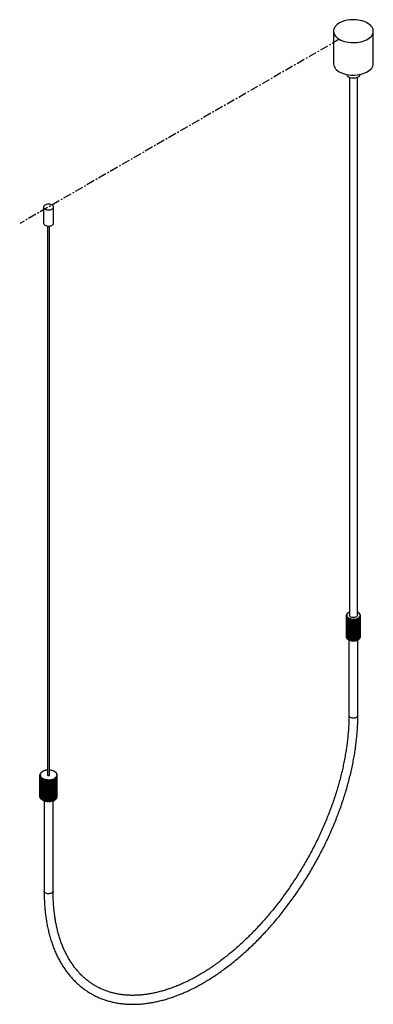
# Paper-space layout '_Isométrica' of a CAD drawing. Header units: millimetres. Extents: x -503 to 30, y -1420 to 66.
import ezdxf

# ---------------------------------------------------------------- set-up
doc = ezdxf.new("R2010")
doc.units = ezdxf.units.MM
doc.linetypes.add('CENTERX2', pattern=[20.32, 12.7, -2.54, 2.54, -2.54])

psp = doc.layouts.new('_Isométrica')

# ---------------------------------------------------------------- linework, layer by layer
at = {"color": 7, "linetype": 'Continuous', "lineweight": 25}
for p, q in [((-30, 49), (-30, 0)), ((30, 0), (30, 49)), ((-10, -16.3), (-10, -16.3)), ((-6, -20.9), (-6, -832.9)), ((6, -832.9), (6, -20.9)), ((10, -16.3), (10, -16.3)), ((-467.1, -216.5), (-467.1, -241)), ((-452.1, -241), (-452.1, -216.5)), ((-461.1, -245.2), (-461.1, -1073.9)), ((-458.1, -1073.9), (-458.1, -245.2)), ((-10.4, -831.9), (-10.5, -832.7)), ((-9.9, -831.9), (-10.4, -831.9)), ((-9.6, -830.4), (-10.1, -831.2)), ((-10.1, -831.2), (-9.6, -831.3)), ((-10.1, -831.9), (-10.1, -831.2)), ((-9.1, -830.5), (-9.6, -830.4)), ((-8.3, -829.1), (-9.1, -829.8)), ((-9.1, -829.8), (-8.7, -830)), ((-9.1, -830.5), (-9.1, -829.8)), ((-7.8, -829.3), (-8.3, -829.1)), ((-6.4, -828), (-7.5, -828.6)), ((-7.5, -828.6), (-7.2, -828.8)), ((-7.5, -829.1), (-7.5, -828.6)), ((-6, -828.3), (-6.4, -828)), ((6.9, -828.3), (6.5, -828.5)), ((8, -828.9), (6.9, -828.3)), ((7.6, -829.1), (8, -828.9)), ((8, -829.4), (8, -828.9)), ((8.7, -829.4), (8.2, -829.6)), ((9.4, -830.2), (8.7, -829.4)), ((9, -830.3), (9.4, -830.2)), ((9.4, -830.8), (9.4, -830.2)), ((9.9, -830.8), (9.4, -830.8)), ((9.8, -831.7), (10.3, -831.6)), ((10.3, -831.6), (9.9, -830.8)), ((10.5, -832.2), (9.9, -832.3)), ((10.3, -832.3), (10.3, -831.6)), ((10.5, -833.1), (10.5, -832.2)), ((-10.5, -832.7), (-10, -832.8)), ((-10.5, -865.4), (-10.5, -832.7)), ((-10, -833.3), (-10.5, -833.4)), ((-10.5, -833.4), (-10.3, -834.2)), ((-10.5, -866.1), (-10.5, -833.4)), ((-10.3, -834.2), (-9.7, -834.2)), ((-10.3, -866.9), (-10.3, -834.2)), ((-10, -832.9), (-10, -833.3)), ((-9.4, -834.8), (-9.9, -834.9)), ((-9.9, -834.9), (-9.3, -835.7)), ((-9.9, -867.5), (-9.9, -834.9)), ((-9.7, -834.2), (-9.7, -834.8)), ((-9.3, -835.7), (-8.9, -835.6)), ((-9.3, -868.3), (-9.3, -835.7)), ((-8.9, -835.6), (-8.9, -868.2)), ((-8.3, -836.1), (-8.8, -836.2)), ((-8.8, -836.2), (-7.8, -836.9)), ((-8.8, -868.9), (-8.8, -836.2)), ((-7.8, -836.9), (-7.4, -836.7)), ((-7.8, -869.6), (-7.8, -836.9)), ((-7.4, -836.7), (-7.4, -869.4)), ((-6.7, -837.2), (-7, -837.4)), ((-7, -837.4), (-5.8, -837.9)), ((-7, -870.1), (-7, -837.4)), ((-5.8, -837.9), (-5.5, -837.7)), ((-5.8, -870.6), (-5.8, -837.9)), ((-5.5, -837.7), (-5.5, -870.3)), ((-4.6, -838), (-4.9, -838.3)), ((-4.9, -838.3), (-3.5, -838.6)), ((-4.9, -870.9), (-4.9, -838.3)), ((-3.5, -838.6), (-3.3, -838.3)), ((-3.5, -871.3), (-3.5, -838.6)), ((-3.3, -838.3), (-3.3, -871)), ((-2.3, -838.5), (-2.4, -838.8)), ((-2.4, -838.8), (-0.9, -838.9)), ((-2.4, -871.5), (-2.4, -838.8)), ((-0.9, -838.9), (-0.8, -838.6)), ((-0.9, -871.6), (-0.9, -838.9)), ((-0.8, -838.6), (-0.8, -871.3)), ((0.2, -838.6), (0.2, -838.9)), ((0.2, -871.3), (0.2, -838.6)), ((0.2, -838.9), (1.7, -838.9)), ((0.2, -871.6), (0.2, -838.9)), ((1.7, -838.9), (1.7, -838.6)), ((1.7, -871.5), (1.7, -838.9)), ((2.7, -838.4), (2.9, -838.7)), ((2.7, -871.1), (2.7, -838.4)), ((2.9, -838.7), (4.3, -838.4)), ((2.9, -871.4), (2.9, -838.7)), ((4.3, -838.4), (4.1, -838.1)), ((4.3, -871.1), (4.3, -838.4)), ((5, -837.9), (5.3, -838.1)), ((5, -870.5), (5, -837.9)), ((5.3, -838.1), (6.5, -837.6)), ((5.3, -870.8), (5.3, -838.1)), ((6.5, -837.6), (6.2, -837.4)), ((6.5, -870.3), (6.5, -837.6)), ((7, -837), (7.4, -837.2)), ((7, -869.7), (7, -837)), ((7.4, -837.2), (8.4, -836.6)), ((7.4, -869.9), (7.4, -837.2)), ((8.4, -836.6), (8, -836.4)), ((8.4, -869.2), (8.4, -836.6)), ((8.5, -835.9), (9, -836)), ((8.5, -868.5), (8.5, -835.9)), ((9, -836), (9.7, -835.2)), ((9, -868.7), (9, -836)), ((9.7, -835.2), (9.2, -835.1)), ((9.6, -834.5), (10.1, -834.6)), ((9.6, -835.2), (9.6, -834.5)), ((9.7, -867.9), (9.7, -835.2)), ((10.4, -833.8), (9.9, -833.7)), ((10, -833.1), (10.5, -833.1)), ((10, -833.7), (10, -833.1)), ((10.1, -834.6), (10.4, -833.8)), ((10.1, -867.3), (10.1, -834.6)), ((10.4, -866.4), (10.4, -833.8)), ((10.5, -865.8), (10.5, -833.1)), ((-10.5, -865.4), (-10.5, -865.4)), ((-10.5, -866.1), (-10.3, -866.9)), ((-10.3, -866.9), (-9.9, -866.9)), ((-9.9, -867.5), (-9.3, -868.3)), ((-9.3, -868.3), (-8.9, -868.2)), ((-8.8, -868.9), (-7.8, -869.6)), ((-7.8, -869.6), (-7.4, -869.4)), ((-7, -870.1), (-5.8, -870.6)), ((-6.8, -870.2), (-6.8, -983.9)), ((-5.8, -870.6), (-5.5, -870.3)), ((-4.9, -870.9), (-3.5, -871.3)), ((-3.5, -871.3), (-3.3, -871)), ((-2.4, -871.5), (-0.9, -871.6)), ((-0.9, -871.6), (-0.8, -871.3)), ((0.2, -871.3), (0.2, -871.6)), ((0.2, -871.6), (1.7, -871.5)), ((2.7, -871.1), (2.9, -871.4)), ((2.9, -871.4), (4.3, -871.1)), ((5, -870.5), (5.3, -870.8)), ((5.3, -870.8), (6.5, -870.3)), ((6.7, -983.9), (6.7, -869.8)), ((7, -869.7), (7.4, -869.9)), ((7.4, -869.9), (8.4, -869.2)), ((8.5, -868.5), (9, -868.7)), ((9, -868.7), (9.7, -867.9)), ((9.7, -867.2), (10.1, -867.3)), ((10.1, -867.3), (10.4, -866.4)), ((10.4, -865.8), (10.5, -865.8)), ((-470.3, -1069.6), (-471.3, -1070.5)), ((-469.8, -1069.7), (-470.3, -1069.6)), ((-468.1, -1068.2), (-469.5, -1069)), ((-469.5, -1069), (-469.1, -1069.2)), ((-469.5, -1069.5), (-469.5, -1069)), ((-467.7, -1068.4), (-468.1, -1068.2)), ((-465.4, -1067.1), (-467.1, -1067.7)), ((-467.1, -1067.7), (-466.8, -1068)), ((-467.1, -1068.1), (-467.1, -1067.7)), ((-465.1, -1067.4), (-465.4, -1067.1)), ((-462.3, -1066.5), (-464.2, -1066.8)), ((-464.2, -1066.8), (-464.1, -1067.1)), ((-464.2, -1067.2), (-464.2, -1066.8)), ((-462.1, -1066.8), (-462.3, -1066.5)), ((-457.8, -1066.4), (-457.9, -1066.7)), ((-455.8, -1066.7), (-457.8, -1066.4)), ((-455.9, -1067), (-455.8, -1066.7)), ((-455.8, -1067), (-455.8, -1066.7)), ((-454.6, -1066.9), (-454.9, -1067.2)), ((-452.8, -1067.4), (-454.6, -1066.9)), ((-453.1, -1067.7), (-452.8, -1067.4)), ((-452.8, -1067.8), (-452.8, -1067.4)), ((-451.8, -1067.9), (-452.1, -1068.1)), ((-450.3, -1068.6), (-451.8, -1067.9)), ((-450.6, -1068.9), (-450.3, -1068.6)), ((-450.3, -1069.1), (-450.3, -1068.6)), ((-449.4, -1069.2), (-449.9, -1069.4)), ((-448.3, -1070.1), (-449.4, -1069.2)), ((-448.8, -1070.3), (-448.3, -1070.1)), ((-448.3, -1070.8), (-448.3, -1070.1)), ((-472.6, -1073.1), (-472.6, -1074.2)), ((-472, -1073.1), (-472.6, -1073.1)), ((-472.6, -1074.2), (-472.1, -1074.2)), ((-472.6, -1106.7), (-472.6, -1074.2)), ((-472.5, -1074.9), (-472.1, -1076.1)), ((-472, -1074.9), (-472.5, -1074.9)), ((-472.5, -1107.4), (-472.5, -1074.9)), ((-471.8, -1071.2), (-472.4, -1072.3)), ((-472.4, -1072.3), (-471.9, -1072.4)), ((-472.4, -1073.1), (-472.4, -1072.3)), ((-472.1, -1074.2), (-472.1, -1074.9)), ((-472.1, -1076.1), (-471.6, -1076)), ((-472.1, -1108.6), (-472.1, -1076.1)), ((-471.3, -1071.3), (-471.8, -1071.2)), ((-471.2, -1076.6), (-471.7, -1076.8)), ((-471.7, -1076.8), (-470.7, -1077.8)), ((-471.7, -1109.3), (-471.7, -1076.8)), ((-471.6, -1076), (-471.6, -1076.7)), ((-471.3, -1070.5), (-470.9, -1070.7)), ((-471.3, -1071.3), (-471.3, -1070.5)), ((-470.7, -1077.8), (-470.3, -1077.7)), ((-470.7, -1110.3), (-470.7, -1077.8)), ((-470.3, -1077.7), (-470.3, -1110.1)), ((-469.6, -1078.2), (-470, -1078.4)), ((-470, -1078.4), (-468.7, -1079.3)), ((-470, -1110.9), (-470, -1078.4)), ((-468.7, -1079.3), (-468.3, -1079.1)), ((-468.7, -1111.8), (-468.7, -1079.3)), ((-468.3, -1079.1), (-468.3, -1111.6)), ((-467.5, -1079.5), (-467.8, -1079.8)), ((-467.8, -1079.8), (-466.1, -1080.4)), ((-467.8, -1112.3), (-467.8, -1079.8)), ((-466.1, -1080.4), (-465.8, -1080.1)), ((-466.1, -1112.9), (-466.1, -1080.4)), ((-465.8, -1080.1), (-465.8, -1112.6)), ((-464.8, -1080.4), (-465, -1080.7)), ((-465, -1080.7), (-463.1, -1081.1)), ((-465, -1113.2), (-465, -1080.7)), ((-463.1, -1081.1), (-462.9, -1080.8)), ((-463.1, -1113.6), (-463.1, -1081.1)), ((-462.9, -1080.8), (-462.9, -1113.3)), ((-461.8, -1081), (-461.8, -1081.3)), ((-461.8, -1081.3), (-459.8, -1081.4)), ((-461.8, -1113.8), (-461.8, -1081.3)), ((-459.8, -1081.4), (-459.8, -1081.1)), ((-459.8, -1081.1), (-459.8, -1113.6)), ((-459.8, -1113.9), (-459.8, -1081.4)), ((-458.7, -1081.1), (-458.6, -1081.4)), ((-458.7, -1113.6), (-458.7, -1081.1)), ((-458.6, -1081.4), (-456.6, -1081.2)), ((-458.6, -1113.9), (-458.6, -1081.4)), ((-456.6, -1081.2), (-456.7, -1080.9)), ((-456.6, -1113.7), (-456.6, -1081.2)), ((-455.6, -1080.7), (-455.4, -1081)), ((-455.6, -1113.2), (-455.6, -1080.7)), ((-455.4, -1081), (-453.5, -1080.5)), ((-455.4, -1113.5), (-455.4, -1081)), ((-453.5, -1080.5), (-453.8, -1080.2)), ((-453.5, -1113), (-453.5, -1080.5)), ((-452.8, -1079.9), (-452.4, -1080.2)), ((-452.8, -1112.4), (-452.8, -1079.9)), ((-452.4, -1080.2), (-450.9, -1079.4)), ((-452.4, -1112.7), (-452.4, -1080.2)), ((-450.9, -1079.4), (-451.2, -1079.2)), ((-450.9, -1111.9), (-450.9, -1079.4)), ((-450.4, -1078.7), (-450, -1078.9)), ((-450.4, -1111.2), (-450.4, -1078.7)), ((-450, -1078.9), (-448.7, -1078)), ((-450, -1111.4), (-450, -1078.9)), ((-448.7, -1078), (-449.2, -1077.8)), ((-448.7, -1110.5), (-448.7, -1078)), ((-448.6, -1077.3), (-448.1, -1077.4)), ((-448.6, -1109.8), (-448.6, -1077.3)), ((-447.7, -1070.8), (-448.2, -1070.9)), ((-448.1, -1077.4), (-447.3, -1076.3)), ((-448.1, -1109.9), (-448.1, -1077.4)), ((-447.3, -1076.3), (-447.8, -1076.2)), ((-447, -1071.9), (-447.7, -1070.8)), ((-447.6, -1072), (-447, -1071.9)), ((-447.5, -1075.6), (-446.9, -1075.6)), ((-447.5, -1076.3), (-447.5, -1075.6)), ((-446.8, -1072.6), (-447.3, -1072.6)), ((-447.3, -1108.8), (-447.3, -1076.3)), ((-446.6, -1074.5), (-447.2, -1074.4)), ((-447.1, -1073.8), (-446.6, -1073.7)), ((-447.1, -1074.4), (-447.1, -1073.9)), ((-447, -1072.6), (-447, -1071.9)), ((-446.9, -1075.6), (-446.6, -1074.5)), ((-446.9, -1108.1), (-446.9, -1075.6)), ((-446.6, -1073.7), (-446.8, -1072.6)), ((-446.6, -1106.2), (-446.6, -1073.7)), ((-446.6, -1107), (-446.6, -1074.5)), ((-472.6, -1106.7), (-472.5, -1106.7)), ((-472.5, -1107.4), (-472.1, -1108.6)), ((-472.1, -1108.6), (-471.7, -1108.5)), ((-471.7, -1109.3), (-470.7, -1110.3)), ((-470.7, -1110.3), (-470.3, -1110.1)), ((-470, -1110.9), (-468.7, -1111.8)), ((-468.7, -1111.8), (-468.3, -1111.6)), ((-467.8, -1112.3), (-466.1, -1112.9)), ((-466.4, -1112.8), (-466.4, -1249.3)), ((-466.1, -1112.9), (-465.8, -1112.6)), ((-465, -1113.2), (-463.1, -1113.6)), ((-463.1, -1113.6), (-462.9, -1113.3)), ((-461.8, -1113.8), (-459.8, -1113.9)), ((-459.8, -1113.9), (-459.8, -1113.6)), ((-458.7, -1113.6), (-458.6, -1113.9)), ((-458.6, -1113.9), (-456.6, -1113.7)), ((-455.6, -1113.2), (-455.4, -1113.5)), ((-455.4, -1113.5), (-453.5, -1113)), ((-452.9, -1249.3), (-452.9, -1112.4)), ((-452.8, -1112.4), (-452.4, -1112.7)), ((-452.4, -1112.7), (-450.9, -1111.9)), ((-450.4, -1111.2), (-450, -1111.4)), ((-450, -1111.4), (-448.7, -1110.5)), ((-448.6, -1109.8), (-448.1, -1109.9)), ((-448.1, -1109.9), (-447.3, -1108.8)), ((-447.3, -1108.1), (-446.9, -1108.1)), ((-446.9, -1108.1), (-446.6, -1107)), ((-446.6, -1106.2), (-446.6, -1106.2))]:
    psp.add_line(p, q, dxfattribs=at)
at = {"color": 7, "linetype": 'CENTERX2'}
psp.add_line((-21.2, 36.7), (-503.1, -241.5), dxfattribs=at)
at = {"color": 7, "linetype": 'Continuous', "lineweight": 25, "flags": 128}
for points in [[(-21.2, 36.7), (-18.8, 35.5), (-16.2, 34.4), (-13.3, 33.5), (-10.3, 32.7), (-7.2, 32.2), (-4.1, 31.8), (-0.8, 31.7), (2.4, 31.7), (5.7, 32), (8.8, 32.4), (11.9, 33.1), (14.8, 33.9), (17.5, 34.9), (20, 36.1), (22.3, 37.4), (24.4, 38.9), (26.1, 40.5), (27.6, 42.1), (28.7, 43.9), (29.5, 45.7), (29.9, 47.6), (30, 49.5), (29.7, 51.3), (29.1, 53.2), (28.2, 55), (26.9, 56.7), (25.3, 58.3), (23.4, 59.8), (21.2, 61.2), (18.8, 62.5), (16.2, 63.6), (13.3, 64.5), (10.3, 65.2), (7.2, 65.8), (4.1, 66.2), (0.8, 66.3), (-2.4, 66.3), (-5.7, 66), (-8.8, 65.5), (-11.9, 64.9), (-14.8, 64.1), (-17.5, 63.1), (-20, 61.9), (-22.3, 60.6), (-24.4, 59.1), (-26.1, 57.5), (-27.6, 55.8), (-28.7, 54.1), (-29.5, 52.3), (-29.9, 50.4), (-30, 48.5), (-29.7, 46.7), (-29.1, 44.8), (-28.2, 43), (-26.9, 41.3), (-25.3, 39.7), (-23.4, 38.1), (-21.2, 36.7)], [(-30, 0), (-30, -0.5), (-29.7, -2.3), (-29.1, -4.2), (-28.2, -6), (-26.9, -7.7), (-25.3, -9.3), (-23.4, -10.9), (-21.2, -12.2)], [(-21.2, -12.2), (-18.8, -13.5), (-16.2, -14.6), (-13.3, -15.5), (-10.3, -16.3), (-7.2, -16.8), (-4.1, -17.2), (-0.8, -17.3), (2.4, -17.3), (5.7, -17), (8.8, -16.6), (11.9, -15.9), (14.8, -15.1), (17.5, -14.1), (20, -12.9), (22.3, -11.6), (24.4, -10.1), (26.1, -8.5), (27.6, -6.8), (28.7, -5.1), (29.5, -3.3), (29.9, -1.4), (30, 0)], [(10, -16.3), (9.9, -17.3), (9.4, -18.3), (8.5, -19.3), (7.4, -20.2), (6, -21), (4.4, -21.5), (2.6, -21.9), (0.7, -22.1), (-1.2, -22.1), (-3, -21.8), (-4.8, -21.4), (-6.4, -20.8), (-7.7, -20), (-8.8, -19.1), (-9.5, -18.1), (-9.9, -17), (-10, -16.3)], [(-464.9, -219.6), (-463.7, -220.2), (-462.2, -220.6), (-460.6, -220.8), (-459, -220.8), (-457.4, -220.6), (-455.9, -220.3), (-454.6, -219.7), (-453.5, -219), (-452.7, -218.2), (-452.3, -217.3), (-452.1, -216.4), (-452.3, -215.5), (-452.9, -214.6), (-453.8, -213.8), (-454.9, -213.1), (-456.3, -212.6), (-457.8, -212.3), (-459.4, -212.2), (-461, -212.3), (-462.6, -212.5), (-464, -213), (-465.2, -213.6), (-466.1, -214.4), (-466.8, -215.2), (-467.1, -216.2), (-467.1, -217.1), (-466.7, -218), (-465.9, -218.8), (-464.9, -219.6)], [(-464.9, -244.1), (-463.7, -244.6), (-462.2, -245.1), (-460.6, -245.3), (-459, -245.3), (-457.4, -245.1), (-455.9, -244.8), (-454.6, -244.2), (-453.5, -243.5), (-452.7, -242.7), (-452.3, -241.8), (-452.1, -241)], [(6, -832.9), (5.9, -833.6), (5.3, -834.4), (4.5, -835.2), (3.4, -835.7), (2, -836.1), (0.6, -836.3), (-0.9, -836.3), (-2.4, -836.1), (-3.7, -835.6), (-4.7, -835), (-5.5, -834.2), (-5.9, -833.4), (-6, -832.9)], [(-8.8, -868.3), (-8.8, -868.3), (-8.9, -868.2)], [(-457.9, -1066.7), (-458, -1066.7), (-458.1, -1066.7)], [(-461.1, -1073.9), (-461, -1074.2), (-460.7, -1074.5)], [(-460.7, -1074.5), (-460.2, -1074.7), (-459.6, -1074.7), (-459, -1074.7), (-458.6, -1074.5), (-458.2, -1074.2), (-458.1, -1073.9)]]:
    psp.add_lwpolyline(points, dxfattribs=at)
at = {"color": 8, "linetype": 'Continuous', "lineweight": 25, "flags": 128}
for points in [[(-4.8, -986.7), (-3.5, -987.2), (-2.1, -987.6), (-0.6, -987.8), (1, -987.8), (2.5, -987.6), (3.9, -987.1), (5, -986.5), (5.9, -985.8), (6.5, -984.9), (6.7, -984), (6.7, -983.9)], [(-452.9, -1249.3), (-452.9, -1249.8), (-453.3, -1250.7), (-454.1, -1251.5), (-455.1, -1252.2), (-456.4, -1252.7), (-457.9, -1253), (-459.4, -1253.2), (-461, -1253.1), (-462.5, -1252.8), (-463.8, -1252.3), (-464.9, -1251.7), (-465.7, -1250.9), (-466.2, -1250.1), (-466.4, -1249.3)]]:
    psp.add_lwpolyline(points, dxfattribs=at)
at = {"color": 7, "linetype": 'Continuous', "lineweight": 25}
for centre, radius, start, end in [((-463.4, -240.7), 3.71, 185.1303, 246.1899), ((-6.2, -833), 3.82, 154.2505, 163.4166), ((-4.7, -833.9), 5.59, 135.0124, 142.1231), ((-2.8, -836.2), 8.55, 120.5383, 125.8956), ((1.6, -838.4), 11, 63.6203, 66.6605), ((3.3, -835.5), 7.72, 50.4748, 56.2094), ((5.1, -833.6), 5.03, 33.0388, 40.6721), ((6.4, -832.9), 3.58, 10.5575, 20.1267), ((-6.7, -832.9), 3.35, 178.1077, 188.1243), ((-5.9, -832.6), 4.14, 202.3708, 211.0579), ((-4.2, -831.4), 6.24, 222.3845, 228.999), ((-2.4, -828.8), 9.43, 237.4919, 242.5135), ((-0.9, -825.5), 13, 249.1263, 253.1731), ((-0.1, -822.7), 16, 258.7137, 262.2445), ((0, -821.3), 17.3, 267.2858, 270.6355), ((0.1, -822.1), 16.5, 275.6241, 279.0814), ((0.6, -824.7), 13.9, 284.4504, 288.3313), ((1.9, -828), 10.3, 294.611, 299.3365), ((3.8, -830.8), 6.95, 307.2693, 313.4234), ((5.5, -832.4), 4.55, 323.9673, 332.1337), ((6.6, -832.9), 3.43, 345.7696, 355.6317), ((-2.5, -861.7), 9.12, 237.4487, 240.3217), ((-0.9, -858.3), 12.9, 249.1109, 252.2312), ((-0.1, -855.3), 16, 258.7137, 262.2445), ((0, -854), 17.3, 267.2858, 270.6355), ((0.1, -854.8), 16.5, 275.6241, 279.0814), ((0.6, -857.5), 13.8, 285.2018, 288.3372), ((2, -860.9), 10.1, 296.3936, 299.3694), ((4, -863.8), 6.56, 311.4617, 313.5027), ((-463.7, -1077.2), 9.66, 124.0749, 129.2409), ((-461.5, -1081), 14, 112.1107, 116.1341), ((-460.1, -1085), 18.3, 102.3412, 105.7113), ((-459.7, -1087.8), 21.1, 93.6914, 96.757), ((-459.3, -1085.9), 19.2, 76.6263, 79.8917), ((-458.1, -1082), 15.2, 66.6685, 70.4889), ((-456.1, -1078), 10.7, 54.37, 59.1961), ((-467.8, -1073.9), 4.28, 184.8566, 193.7421), ((-467.6, -1073.9), 4.48, 160.3471, 168.9686), ((-466.6, -1073.3), 5.68, 208.2709, 215.628), ((-466.1, -1074.8), 6.29, 139.7062, 146.5829), ((-464.3, -1071.3), 8.69, 226.8817, 232.4257), ((-462, -1067.8), 12.9, 240.8978, 245.1547), ((-460.4, -1063.7), 17.3, 251.8611, 255.3572), ((-459.7, -1060.5), 20.6, 261.09, 264.2045), ((-459.6, -1059.5), 21.6, 269.5305, 272.5481), ((-459.4, -1061.1), 20, 277.9305, 281.1112), ((-458.5, -1064.7), 16.3, 287.0275, 290.673), ((-456.7, -1068.8), 11.8, 297.7355, 302.2591), ((-454.3, -1072), 7.79, 311.3289, 317.2876), ((-453.7, -1075.2), 6.99, 38.2293, 44.6352), ((-452.2, -1073.6), 5.18, 329.3724, 337.1988), ((-451.9, -1074), 4.78, 17.0374, 25.2955), ((-451.3, -1073.9), 4.18, 352.3716, 1.3964), ((-464.6, -1104.1), 8.3, 226.8228, 229.0096), ((-462.1, -1100.5), 12.7, 240.8747, 243.6933), ((-460.4, -1096.2), 17.3, 251.8568, 254.7414), ((-459.7, -1093), 20.6, 261.09, 264.2045), ((-459.6, -1092), 21.6, 269.5305, 272.5481), ((-459.4, -1093.6), 20, 277.9305, 281.1112), ((-458.5, -1097.3), 16.1, 287.7992, 290.6851), ((-456.5, -1101.5), 11.5, 299.5278, 302.2929), ((-454, -1104.8), 7.38, 315.6325, 317.3587)]:
    psp.add_arc(centre, radius, start, end, dxfattribs=at)
at = {"color": 8, "linetype": 'Continuous', "lineweight": 25}
psp.add_arc((-3.5, -983.7), 3.3, 184.7289, 246.6213, dxfattribs=at)
at = {"color": 7, "linetype": 'Continuous', "lineweight": 25}
for points, knots in [([(-466.4, -1249.3), (-466.4, -1250.7), (-466.3, -1255), (-466.1, -1262), (-465.7, -1270.2), (-465, -1278.2), (-464.1, -1286.1), (-462.9, -1293.8), (-461.6, -1301.4), (-460, -1308.8), (-458.1, -1315.9), (-456.1, -1323), (-453.8, -1329.8), (-451.4, -1336.4), (-448.7, -1342.8), (-445.8, -1348.9), (-442.6, -1354.9), (-439.3, -1360.6), (-435.8, -1366.1), (-432.1, -1371.3), (-428.1, -1376.3), (-424, -1381), (-419.7, -1385.5), (-415.3, -1389.8), (-410.6, -1393.7), (-405.8, -1397.4), (-400.8, -1400.8), (-395.7, -1404), (-390.3, -1406.9), (-384.9, -1409.5), (-379.3, -1411.8), (-373.6, -1413.8), (-367.7, -1415.6), (-361.7, -1417), (-355.5, -1418.2), (-349.3, -1419.1), (-342.9, -1419.7), (-336.4, -1420), (-329.8, -1420.1), (-323.1, -1419.8), (-316.3, -1419.2), (-309.5, -1418.4), (-302.6, -1417.2), (-295.5, -1415.8), (-288.5, -1414.1), (-281.3, -1412.1), (-274.2, -1409.8), (-267, -1407.2), (-259.7, -1404.3), (-252.4, -1401.2), (-245.1, -1397.8), (-237.8, -1394.1), (-230.5, -1390.2), (-223.2, -1386), (-215.9, -1381.5), (-208.6, -1376.8), (-201.4, -1371.9), (-194.2, -1366.6), (-187, -1361.2), (-179.8, -1355.5), (-172.7, -1349.6), (-165.7, -1343.5), (-158.7, -1337.2), (-151.7, -1330.6), (-144.9, -1323.9), (-138.1, -1316.9), (-131.5, -1309.8), (-124.9, -1302.5), (-118.4, -1295), (-112, -1287.3), (-105.8, -1279.5), (-99.6, -1271.5), (-93.6, -1263.4), (-87.7, -1255.1), (-82, -1246.8), (-76.4, -1238.2), (-70.9, -1229.6), (-65.6, -1220.9), (-60.4, -1212), (-55.4, -1203.1), (-50.6, -1194.1), (-45.9, -1185), (-41.4, -1175.9), (-37.1, -1166.7), (-32.9, -1157.4), (-29, -1148.1), (-25.2, -1138.8), (-21.7, -1129.5), (-18.3, -1120.1), (-15.1, -1110.8), (-12.2, -1101.4), (-9.4, -1092.1), (-6.9, -1082.8), (-4.5, -1073.5), (-2.4, -1064.2), (-0.5, -1055), (1.2, -1045.9), (2.7, -1036.8), (3.9, -1027.8), (4.9, -1018.9), (5.7, -1010.1), (6.3, -1001.3), (6.7, -992.6), (6.7, -986.9), (6.7, -983.9)], [0, 0, 0, 0, 0.005218, 0.015116, 0.025015, 0.034914, 0.044813, 0.054711, 0.064606, 0.074499, 0.084388, 0.094272, 0.10415, 0.11402, 0.12388, 0.13373, 0.143567, 0.15339, 0.163199, 0.172991, 0.182766, 0.192525, 0.202267, 0.211994, 0.221706, 0.231407, 0.241098, 0.250783, 0.260465, 0.270146, 0.27983, 0.28952, 0.299218, 0.308927, 0.31865, 0.328388, 0.338142, 0.347912, 0.357698, 0.3675, 0.377317, 0.387147, 0.39699, 0.406844, 0.416708, 0.426579, 0.436456, 0.446339, 0.456226, 0.466117, 0.476009, 0.485902, 0.495796, 0.505691, 0.515584, 0.525477, 0.535369, 0.54526, 0.555149, 0.565036, 0.574923, 0.584807, 0.59469, 0.604572, 0.614452, 0.62433, 0.634207, 0.644083, 0.653958, 0.663832, 0.673705, 0.683577, 0.693448, 0.703318, 0.713188, 0.723058, 0.732927, 0.742796, 0.752664, 0.762533, 0.772402, 0.782271, 0.79214, 0.80201, 0.811881, 0.821752, 0.831623, 0.841496, 0.851369, 0.861244, 0.87112, 0.880997, 0.890876, 0.900756, 0.910637, 0.92052, 0.930405, 0.940292, 0.95018, 0.96007, 0.969962, 0.979856, 0.989751, 1, 1, 1, 1]), ([(-6.8, -983.9), (-6.8, -985.4), (-6.8, -989.5), (-7, -996.4), (-7.4, -1004.8), (-8.1, -1013.3), (-9, -1021.8), (-10.1, -1030.5), (-11.4, -1039.3), (-12.9, -1048.1), (-14.7, -1057), (-16.6, -1066), (-18.8, -1075), (-21.2, -1084.1), (-23.8, -1093.2), (-26.6, -1102.3), (-29.6, -1111.5), (-32.8, -1120.6), (-36.2, -1129.7), (-39.8, -1138.9), (-43.6, -1148), (-47.5, -1157), (-51.7, -1166.1), (-56, -1175.1), (-60.5, -1184), (-65.2, -1192.9), (-70, -1201.6), (-75, -1210.3), (-80.2, -1218.9), (-85.5, -1227.4), (-90.9, -1235.8), (-96.5, -1244.1), (-102.2, -1252.3), (-108.1, -1260.3), (-114, -1268.1), (-120.1, -1275.8), (-126.3, -1283.4), (-132.6, -1290.8), (-139, -1298), (-145.5, -1305), (-152, -1311.9), (-158.7, -1318.5), (-165.4, -1325), (-172.2, -1331.2), (-179, -1337.2), (-185.9, -1343.1), (-192.8, -1348.6), (-199.7, -1354), (-206.7, -1359.1), (-213.7, -1364), (-220.7, -1368.6), (-227.8, -1373), (-234.8, -1377.1), (-241.8, -1381), (-248.8, -1384.6), (-255.8, -1387.9), (-262.7, -1391), (-269.6, -1393.8), (-276.5, -1396.3), (-283.3, -1398.5), (-290.1, -1400.5), (-296.7, -1402.2), (-303.4, -1403.6), (-309.9, -1404.8), (-316.4, -1405.7), (-322.8, -1406.2), (-329.1, -1406.5), (-335.2, -1406.6), (-341.3, -1406.3), (-347.3, -1405.8), (-353.2, -1404.9), (-358.9, -1403.8), (-364.6, -1402.4), (-370, -1400.8), (-375.4, -1398.8), (-380.6, -1396.6), (-385.7, -1394.1), (-390.6, -1391.3), (-395.4, -1388.2), (-400, -1384.9), (-404.5, -1381.3), (-408.7, -1377.4), (-412.8, -1373.3), (-416.7, -1368.9), (-420.4, -1364.3), (-424, -1359.4), (-427.3, -1354.3), (-430.4, -1349), (-433.4, -1343.5), (-436.1, -1337.7), (-438.7, -1331.7), (-441, -1325.5), (-443.2, -1319.1), (-445.1, -1312.5), (-446.8, -1305.7), (-448.3, -1298.7), (-449.6, -1291.5), (-450.7, -1284.1), (-451.6, -1276.6), (-452.2, -1269), (-452.7, -1261.1), (-452.8, -1254.5), (-452.9, -1250.6), (-452.9, -1249.3)], [0, 0, 0, 0, 0.005227, 0.015176, 0.025128, 0.03508, 0.045034, 0.05499, 0.064947, 0.074906, 0.084867, 0.094829, 0.104793, 0.114759, 0.124726, 0.134694, 0.144664, 0.154635, 0.164608, 0.174581, 0.184555, 0.194531, 0.204506, 0.214483, 0.22446, 0.234437, 0.244415, 0.254393, 0.26437, 0.274348, 0.284325, 0.294302, 0.304279, 0.314255, 0.32423, 0.334204, 0.344177, 0.35415, 0.364121, 0.37409, 0.384059, 0.394025, 0.40399, 0.413954, 0.423916, 0.433876, 0.443834, 0.45379, 0.463744, 0.473696, 0.483647, 0.493596, 0.503543, 0.513489, 0.523435, 0.533379, 0.543324, 0.553269, 0.563215, 0.573163, 0.583114, 0.593069, 0.60303, 0.612998, 0.622974, 0.632961, 0.642961, 0.652975, 0.663006, 0.673055, 0.683124, 0.693213, 0.703324, 0.713456, 0.723607, 0.733775, 0.743958, 0.754149, 0.764346, 0.77454, 0.784727, 0.794902, 0.805062, 0.815203, 0.825324, 0.835424, 0.845504, 0.855563, 0.865604, 0.875629, 0.885638, 0.895634, 0.905619, 0.915595, 0.925563, 0.935525, 0.945483, 0.955437, 0.965389, 0.97534, 0.985289, 0.995239, 1, 1, 1, 1])]:
    psp.add_open_spline(points, degree=3, knots=knots, dxfattribs=at)

doc.saveas('drawing.dxf')
